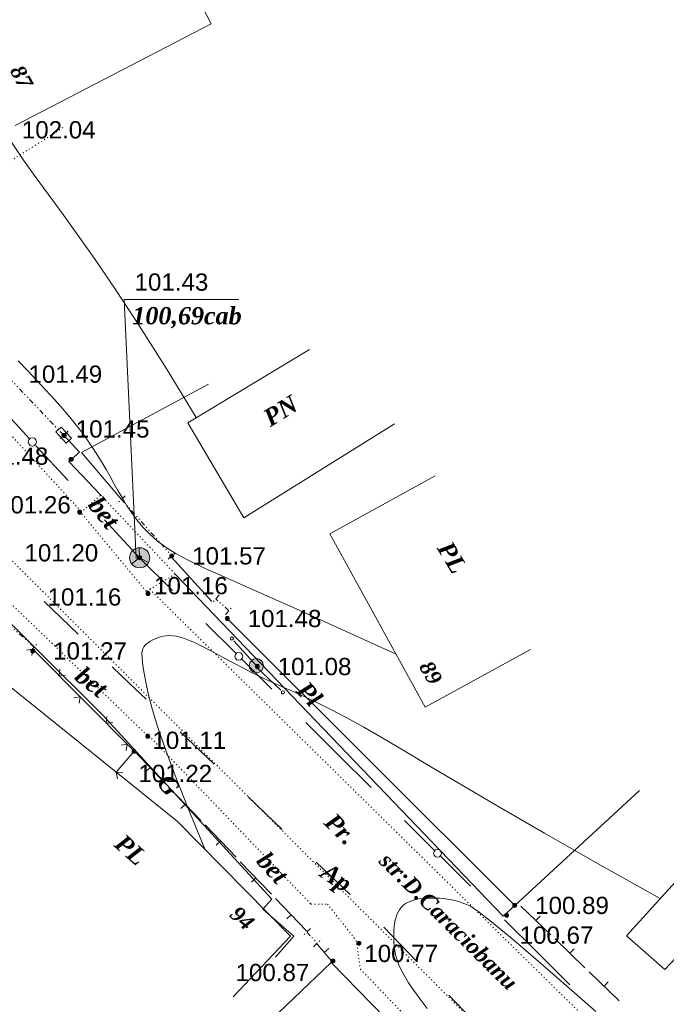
# Model space of a CAD drawing. Header units: millimetres. Extents: x 9396 to 25236, y 15106 to 31102.
# Tile 85 of 256: x 11862 to 11925, y 15653 to 15750. Entities that reach past the tile are written whole.
import ezdxf
from ezdxf.enums import TextEntityAlignment as Align

# ---------------------------------------------------------------- set-up
doc = ezdxf.new("R2010")
doc.units = ezdxf.units.MM
for name, pattern in [('DIVIDE', [1.25, 0.5, -0.25, 0, -0.25, 0, -0.25]), ('DOT', [0.25, 0, -0.25]), ('HIDDEN', [0.375, 0.25, -0.125])]:
    doc.linetypes.add(name, pattern=pattern)
for name, color, linetype, lineweight, true_color in [('1001010', 7, 'Continuous', 9, 0x000000), ('10010110', 7, 'Continuous', 20, 0xa25100), ('1060000', 7, 'Continuous', 9, 0x000000), ('1070000', 7, 'DOT', 9, 0x000000), ('2030023', 7, 'Continuous', 9, 0x000000), ('21100200', 7, 'HIDDEN', 0, 0x800080), ('3000105', 7, 'DIVIDE', 9, 0x000000), ('3000113', 7, 'Continuous', 9, 0x000000), ('3000130', 7, 'Continuous', 9, 0x000000), ('3000220', 7, 'Continuous', 9, 0x000000), ('3000260', 7, 'Continuous', 9, 0x000000), ('5010210', 7, 'Continuous', 20, 0x008000), ('8010110', 7, 'Continuous', 20, 0x0080ff), ('9010110', 7, 'Continuous', 9, 0x000000), ('9010120', 7, 'Continuous', 20, 0x000000), ('9010200', 7, 'Continuous', 9, 0x000000)]:
    doc.layers.add(name, color=color, linetype=linetype, lineweight=lineweight, true_color=true_color)
doc.styles.add('1', font='timesbi.ttf', dxfattribs={"height": 0.0012697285})
doc.styles.add('10', font='timesbi.ttf', dxfattribs={"height": 0.001481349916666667})
doc.styles.add('12', font='timesbi.ttf', dxfattribs={"height": 0.001692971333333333})
doc.styles.add('2', font='timesbi.ttf', dxfattribs={"height": 0.001692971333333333})
doc.styles.add('3', font='timesbi.ttf', dxfattribs={"height": 0.001692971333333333})
doc.styles.add('9', font='timesbi.ttf', dxfattribs={"height": 0.001692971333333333})
doc.styles.add('F2', font='arial.ttf', dxfattribs={"height": 0.001692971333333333})

# ---------------------------------------------------------------- blocks, each defined once
blk = doc.blocks.new('SYMBOL21100200')
at = {"true_color": 0x800080}
h = blk.add_hatch(color=216, dxfattribs=at)
edge = h.paths.add_edge_path()
edge.add_arc((0, 0), 0.1, 0, 360)
at = {"color": 216, "linetype": 'Continuous', "lineweight": 0, "true_color": 0x800080}
blk.add_circle((0, 0), 0.1, dxfattribs=at)
blk = doc.blocks.new('SYMBOL9010200')
at = {"true_color": 0xffffff}
h = blk.add_hatch(color=7, dxfattribs=at)
edge = h.paths.add_edge_path()
edge.add_arc((0.01, 0), 0.495, 0, 360)
at = {"color": 18, "linetype": 'Continuous', "lineweight": 0, "true_color": 0x000000, "flags": 128}
for points in [[(0.0025, 0.007), (-0.007, 0.495)], [(0.0025, 0.0025), (-0.3845, -0.3005)], [(0.005, 0), (0.44, -0.238)]]:
    blk.add_lwpolyline(points, dxfattribs=at)
at = {"color": 18, "linetype": 'Continuous', "lineweight": 0, "true_color": 0x000000}
blk.add_circle((0.01, 0), 0.495, dxfattribs=at)
blk = doc.blocks.new('SYMBOL2030023')
at = {"true_color": 0xffffff}
h = blk.add_hatch(color=7, dxfattribs=at)
edge = h.paths.add_edge_path()
edge.add_arc((0, 0), 0.35, 0, 360)
at = {"color": 18, "linetype": 'Continuous', "lineweight": 0, "true_color": 0x000000}
blk.add_circle((0, 0), 0.35, dxfattribs=at)

msp = doc.modelspace()

# ---------------------------------------------------------------- linework, layer by layer
at = {"layer": '1001010', "color": 253}
msp.add_line((11911.63546369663, 15687.7732386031, 187.8297984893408), (11901.31062404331, 15682.09457679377, 187.8297984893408), dxfattribs=at)
for points in [[(11872.38592812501, 15764.46276688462, 36.96815436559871), (11880.31844279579, 15749.17637354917, 75.76754208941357), (11861.08168344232, 15739.19390924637, 75.76754208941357)], [(11901.31062404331, 15682.09457679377, 187.8297984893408), (11891.93912324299, 15699.13366915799, 187.8297984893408), (11902.26396289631, 15704.81233096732, 187.8297984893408)], [(11882.45516055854, 15653.66842241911, 119.7705918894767), (11888.07023398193, 15659.61498372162, 196.5920127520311), (11877.01553834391, 15670.88664100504, 196.5920127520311), (11858.97616465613, 15685.37404981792, 196.5920127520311), (11852.86586652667, 15677.76565326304, 196.5920127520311)], [(11946.39684686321, 15650.52296264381, 161.3097949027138), (11939.19139426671, 15642.70769725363, 161.3097949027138), (11932.68069401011, 15649.14840518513, 161.3097949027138), (11935.78215283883, 15652.37660421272, 161.3097949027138), (11928.07393237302, 15659.83405682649, 161.3097949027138), (11924.80568760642, 15656.35109632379, 161.3097949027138), (11921.04088310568, 15659.65567344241, 161.3097949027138), (11928.06024106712, 15667.42879210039, 161.3097949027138)], [(11897.36692098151, 15651.61705991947, 194.2389288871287), (11892.079794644, 15657.04096178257, 194.2389288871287), (11884.67674056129, 15649.97533827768, 194.2389288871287)]]:
    msp.add_polyline3d(points, dxfattribs=at)
at = {"layer": '10010110'}
for points in [[(11878.84489633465, 15710.53051826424, 37.47091011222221), (11875.87664944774, 15715.38085423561, 68.28408984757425), (11873.26932671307, 15719.50470622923, 90.85541955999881), (11870.98443278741, 15722.9947220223, 106.1791196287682), (11868.98347232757, 15725.94354939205, 115.249410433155), (11867.22794999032, 15728.44383611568, 119.0605123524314), (11865.67937043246, 15730.58822997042, 118.6066457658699), (11864.29923831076, 15732.46937873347, 114.8820310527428), (11863.04905828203, 15734.17993018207, 108.8808885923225), (11861.8975128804, 15735.80171549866, 101.6016245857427), (11860.84199614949, 15737.37329948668, 94.0593885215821), (11859.88708001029, 15738.92243035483, 87.27351571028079), (11859.03733638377, 15740.47685631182, 82.26334146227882), (11858.29733719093, 15742.06432556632, 80.04820108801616), (11857.67165435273, 15743.71258632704, 81.6474298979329), (11857.16485979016, 15745.44938680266, 88.08036320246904), (11856.7815254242, 15747.30247520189, 100.3663363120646)], [(11898.44903302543, 15687.29746955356, 187.8297984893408), (11892.82060302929, 15689.86066159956, 142.365485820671), (11888.27260430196, 15691.90560121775, 107.2965601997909), (11884.66610961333, 15693.51217483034, 81.44156630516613), (11881.86219173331, 15694.76026885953, 63.6190488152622), (11879.7219234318, 15695.72976972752, 52.6475524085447), (11878.10637747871, 15696.5005638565, 47.34562176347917), (11876.87662664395, 15697.15253766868, 46.53180155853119), (11875.89374369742, 15697.76557758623, 49.02463647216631), (11875.04010800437, 15698.40497226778, 53.75156193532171), (11874.28332531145, 15699.07761931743, 60.07557638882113), (11873.61230796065, 15699.77581857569, 67.46856902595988), (11873.01596829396, 15700.4918698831, 75.40242904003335), (11872.48321865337, 15701.21807308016, 83.34904562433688), (11872.00297138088, 15701.94672800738, 90.78030797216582), (11871.56413881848, 15702.67013450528, 97.1681052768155), (11871.15563330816, 15703.38059241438, 101.9843267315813), (11870.76648064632, 15704.0728930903, 104.8258222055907), (11870.38616044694, 15704.75179394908, 105.7892842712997), (11870.00426577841, 15705.42454392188, 105.0963661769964), (11869.61038970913, 15706.09839193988, 102.968721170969), (11869.19412530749, 15706.78058693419, 99.62800250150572), (11868.74506564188, 15707.47837783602, 95.29586341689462), (11868.25280378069, 15708.19901357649, 90.19395716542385), (11867.70693279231, 15708.94974308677, 84.54393699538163), (11867.09939149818, 15709.73621815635, 78.57777035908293), (11866.43150173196, 15710.55770200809, 72.56868152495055), (11865.70693108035, 15711.41186072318, 66.80020896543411), (11864.92934713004, 15712.2963603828, 61.55589115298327), (11864.10241746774, 15713.20886706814, 57.1192665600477), (11863.22980968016, 15714.14704686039, 53.77387365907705), (11862.31519135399, 15715.10856584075, 51.80325092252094), (11861.36223007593, 15716.0910900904, 51.49093682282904)], [(11924.35301043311, 15663.32346740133, 153.3987165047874), (11918.20736140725, 15666.77684683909, 138.8296812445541), (11912.99252877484, 15669.74993092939, 129.7747363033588), (11908.60183107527, 15672.28961355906, 125.3016269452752), (11904.92858684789, 15674.44278861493, 124.4780984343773), (11901.86611463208, 15676.25634998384, 126.3718960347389), (11899.30773296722, 15677.77719155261, 130.050765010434), (11897.14676039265, 15679.05220720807, 134.5824506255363), (11895.27651544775, 15680.12829083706, 139.0346981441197), (11893.60459603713, 15681.04807712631, 142.6443218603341), (11892.09571752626, 15681.83716396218, 145.3244121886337), (11890.72887464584, 15682.51689003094, 147.1571285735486), (11889.48306212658, 15683.10859401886, 148.2246304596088), (11888.3372746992, 15683.63361461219, 148.6090772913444), (11887.27050709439, 15684.11329049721, 148.3926285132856), (11886.26175404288, 15684.56896036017, 147.6574435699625), (11885.29001027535, 15685.02196288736, 146.4856819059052), (11884.33899392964, 15685.48835766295, 144.9583827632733), (11883.41131677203, 15685.96308786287, 143.1521045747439), (11882.51431397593, 15686.43581756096, 141.1422855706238), (11881.65532071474, 15686.89621083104, 139.0043639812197), (11880.84167216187, 15687.33393174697, 136.8137780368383), (11880.0807034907, 15687.73864438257, 134.6459659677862), (11879.37974987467, 15688.10001281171, 132.57636600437), (11878.74614648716, 15688.4077011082, 130.6804163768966), (11878.1845611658, 15688.65404068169, 129.022438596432), (11877.68899240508, 15688.84203228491, 127.6222872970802), (11877.25077136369, 15688.97734400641, 126.4887003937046), (11876.86122920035, 15689.06564393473, 125.6304158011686), (11876.51169707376, 15689.11260015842, 125.0561714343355), (11876.19350614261, 15689.123880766, 124.7747052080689), (11875.89798756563, 15689.10515384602, 124.794755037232), (11875.61647250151, 15689.06208748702, 125.1250588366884), (11875.3422370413, 15688.99968294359, 125.7571141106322), (11875.07633700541, 15688.92027413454, 126.6134567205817), (11874.82177314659, 15688.82552814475, 127.5993821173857), (11874.58154621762, 15688.71711205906, 128.6201857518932), (11874.35865697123, 15688.59669296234, 129.5811630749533), (11874.15610616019, 15688.46593793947, 130.3876095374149), (11873.97689453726, 15688.3265140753, 130.9448205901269), (11873.82402285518, 15688.1800884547, 131.1580916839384), (11873.70018623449, 15688.02502177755, 130.9566478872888), (11873.60685726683, 15687.84644920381, 130.3654327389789), (11873.54520291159, 15687.62619950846, 129.4333193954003), (11873.51639012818, 15687.34610146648, 128.2091810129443), (11873.52158587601, 15686.98798385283, 126.7418907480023), (11873.56195711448, 15686.5336754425, 125.0803217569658), (11873.63867080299, 15685.96500501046, 123.273347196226), (11873.75289390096, 15685.2638013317, 121.3698402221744), (11873.91262841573, 15684.40322433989, 119.5233968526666), (11874.15321654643, 15683.32175860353, 118.3065045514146), (11874.51683554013, 15681.94921984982, 118.3963736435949), (11875.0456626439, 15680.21542380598, 120.4702144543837), (11875.78187510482, 15678.05018619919, 125.2052373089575), (11876.76765016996, 15675.38332275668, 133.2786525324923), (11878.04516508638, 15672.14464920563, 145.3676704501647), (11879.65659710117, 15668.26398127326, 162.1495013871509)], [(11918.02110994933, 15652.22684715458, 97.07037450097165), (11913.31212311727, 15656.37124791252, 72.03037993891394), (11910.00198719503, 15659.22882586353, 56.36030957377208), (11907.8127991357, 15661.05081069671, 48.16237394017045), (11906.46665589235, 15662.08843210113, 45.53878357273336), (11905.68565441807, 15662.59291976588, 46.59174900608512), (11905.19189166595, 15662.81550338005, 49.42348077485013), (11904.7538651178, 15662.96595778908, 52.45223530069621), (11904.32567437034, 15663.08823846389, 55.36045255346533), (11903.90781954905, 15663.18484603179, 58.14661839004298), (11903.50080077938, 15663.25828112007, 60.80921866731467), (11903.10511818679, 15663.31104435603, 63.34673924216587), (11902.72127189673, 15663.34563636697, 65.7576659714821), (11902.34976203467, 15663.36455778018, 68.04048471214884), (11901.99108872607, 15663.37030922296, 70.19368132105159), (11901.64577988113, 15663.3648634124, 72.21601010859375), (11901.31447454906, 15663.34808142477, 74.1072991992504), (11900.99783956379, 15663.31929642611, 75.86764517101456), (11900.69654175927, 15663.27784158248, 77.4971446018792), (11900.41124796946, 15663.22305005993, 78.99589406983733), (11900.14262502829, 15663.15425502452, 80.36399015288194), (11899.89133976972, 15663.0707896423, 81.60152942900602), (11899.65805902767, 15662.97198707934, 82.70860847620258), (11899.44328292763, 15662.85706936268, 83.700434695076), (11899.2468447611, 15662.72481396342, 84.65265877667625), (11899.0684111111, 15662.57388721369, 85.65604223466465), (11898.90764856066, 15662.40295544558, 86.80134658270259), (11898.76422369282, 15662.21068499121, 88.17933333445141), (11898.63780309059, 15661.99574218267, 89.88076400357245), (11898.52805333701, 15661.75679335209, 91.99640010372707), (11898.4346410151, 15661.49250483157, 94.61700314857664), (11898.35728827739, 15661.20220978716, 97.79074985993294), (11898.29593955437, 15660.88790872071, 101.3954777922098), (11898.25059484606, 15660.55226896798, 105.2664397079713), (11898.22125415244, 15660.19795786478, 109.2388883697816), (11898.20791747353, 15659.82764274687, 113.1480765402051), (11898.21058480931, 15659.44399095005, 116.8292569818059), (11898.2292561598, 15659.0496698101, 120.1176824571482), (11898.26393152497, 15658.64734666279, 122.8486057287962), (11898.31666697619, 15658.2374104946, 124.9243676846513), (11898.3977428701, 15657.81113689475, 126.5156617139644), (11898.51949563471, 15657.35752310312, 127.8602693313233), (11898.694261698, 15656.86556635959, 129.1959720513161), (11898.93437748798, 15656.32426390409, 130.7605513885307), (11899.25217943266, 15655.72261297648, 132.7917888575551), (11899.66000396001, 15655.04961081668, 135.5274659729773), (11900.17018749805, 15654.29425466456, 139.2053642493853), (11900.78828699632, 15653.45137655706, 143.9751835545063), (11901.49274149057, 15652.5391477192, 149.6342971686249)]]:
    msp.add_polyline3d(points, dxfattribs=at)
at = {"layer": '1060000', "color": 253}
msp.add_line((11878.00080840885, 15710.02167310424, 33.87466289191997), (11889.94675952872, 15717.22310227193, 203.72), dxfattribs=at)
for points in [[(11872.96197890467, 15696.68097604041, 14.062119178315), (11871.76710161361, 15722.11479266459, 131.5054059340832), (11883.03308750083, 15722.11479266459, 122.3739389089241)], [(11898.27553760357, 15709.92695336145, 203.72), (11883.5128117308, 15700.6886008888, 33.87466289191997), (11878.00080840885, 15710.02167310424, 33.87466289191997)], [(11867.38376748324, 15707.13316318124, 16.43327182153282), (11866.35508558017, 15706.23306651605, 16.43327182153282), (11869.47132926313, 15702.92472561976, 16.43327182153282)], [(11876.77838232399, 15695.16723778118, 16.43327182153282), (11908.9594892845, 15661.57773153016, 16.43327182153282), (11910.08546098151, 15662.65161991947, 16.43327182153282)]]:
    msp.add_polyline3d(points, dxfattribs=at)
at = {"layer": '1070000', "color": 253}
for p, q in [((11848.5571940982, 15728.02995109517, 42.74291921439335), (11865.83061235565, 15739.02876125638, 203.54)), ((11874.28157556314, 15679.08361626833, 135.5044270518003), (11849.74528255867, 15702.85315011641, 92.16942189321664)), ((11876.77838232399, 15695.16723778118, 76.40850264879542), (11873.93299952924, 15693.47691136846, 16.43327182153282)), ((11874.26991026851, 15693.67705636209, 87.25124299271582), (11930.78256765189, 15638.03177855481, 87.25124299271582))]:
    msp.add_line(p, q, dxfattribs=at)
for points in [[(11770.43049811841, 15814.50183681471, 87.25124299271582), (11775.8163588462, 15803.77258270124, 87.25124299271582), (11794.04046472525, 15781.29050815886, 87.25124299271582), (11867.61816322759, 15701.24069728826, 87.25124299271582)], [(11908.64115392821, 15648.61168261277, 81.35092853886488), (11858.3746756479, 15698.87589835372, 196.5920127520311), (11817.31046305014, 15740.79206556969, 196.5920127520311)], [(11873.93299952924, 15693.47691136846, 16.43327182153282), (11867.51235272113, 15701.21824223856, 16.43327182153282), (11869.47132926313, 15702.92472561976, 16.43327182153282), (11876.77838232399, 15695.16723778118, 16.43327182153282)], [(11874.21324392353, 15679.28351880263, 92.16942189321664), (11890.09028600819, 15662.78327650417, 92.16942189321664), (11891.70899978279, 15662.78327650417, 92.16942189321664), (11894.52285400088, 15659.20695856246, 92.16942189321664), (11894.94642733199, 15656.39361686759, 92.16942189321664), (11904.91429636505, 15645.99977052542, 92.16942189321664)]]:
    msp.add_polyline3d(points, dxfattribs=at)
at = {"layer": '3000105', "color": 253}
for p, q in [((11865.84074462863, 15708.80477127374, 16.43327182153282), (11860.31157939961, 15714.59110697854, 16.43327182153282)), ((11865.47924928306, 15708.45934238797, 16.43327182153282), (11866.27453904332, 15709.21928593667, 16.43327182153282)), ((11871.87129367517, 15702.83729308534, 16.43327182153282), (11871.0511368, 15702.10425645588, 16.43327182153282)), ((11871.49849509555, 15702.5040946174, 16.43327182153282), (11876.45160098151, 15696.96231991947, 16.43327182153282)), ((11876.07880240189, 15696.62912145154, 16.43327182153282), (11876.89895927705, 15697.36215808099, 16.43327182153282)), ((11862.94542510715, 15688.00624609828, 68.66876324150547), (11857.3875317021, 15692.92614888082, 89.11807388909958)), ((11881.09111458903, 15693.10326361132, 46.42088723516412), (11880.35525338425, 15692.28564005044, 46.42088723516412)), ((11882.04248460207, 15691.57434939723, 46.42088723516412), (11880.75663222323, 15692.73161653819, 46.42088723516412)), ((11881.70800223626, 15691.20270232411, 46.42088723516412), (11882.44386344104, 15692.02032588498, 46.42088723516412)), ((11862.61401329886, 15687.63185831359, 78.89341856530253), (11863.34311927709, 15688.45551143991, 78.89341856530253)), ((11890.0440134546, 15660.37984066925, 147.9735396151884), (11889.23572966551, 15659.63373255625, 147.9735396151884)), ((11889.67661173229, 15660.04070061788, 137.765776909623), (11890.69895727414, 15658.93315961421, 158.1813023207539)), ((11890.33155555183, 15658.59401956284, 147.9735396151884), (11891.13983934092, 15659.34012767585, 147.9735396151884))]:
    msp.add_line(p, q, dxfattribs=at)
at = {"layer": '3000113', "color": 253}
msp.add_line((11876.38473413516, 15696.84634415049, 46.42088723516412), (11880.37949304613, 15692.4711320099, 46.42088723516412), dxfattribs=at)
for points in [[(11880.05143172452, 15713.80170484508, 46.42088723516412), (11867.58596098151, 15707.09893991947, 46.42088723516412), (11871.49849509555, 15702.5040946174, 46.42088723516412)], [(11881.88604098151, 15690.80783991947, 164.3915183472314), (11910.08546098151, 15662.65161991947, 74.99487499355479), (11922.31176749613, 15673.92499955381, 46.42088723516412)]]:
    msp.add_polyline3d(points, dxfattribs=at)
at = {"layer": '3000130', "color": 253}
for p, q in [((11866.28088953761, 15709.21672905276, 16.43327182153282), (11866.10088953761, 15709.04672905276, 16.43327182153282)), ((11865.84074462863, 15708.80477127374, 16.43327182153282), (11867.38376748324, 15707.13316318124, 16.43327182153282))]:
    msp.add_line(p, q, dxfattribs=at)
for points in [[(11865.08088953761, 15709.11672905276, 16.43327182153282), (11866.09088953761, 15708.01672905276, 16.43327182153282), (11866.60088953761, 15708.49672905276, 16.43327182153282), (11865.59088953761, 15709.59672905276, 16.43327182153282), (11865.08088953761, 15709.11672905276, 16.43327182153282)], [(11865.84088953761, 15708.63672905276, 16.43327182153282), (11865.92088953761, 15708.65672905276, 16.43327182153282), (11865.98088953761, 15708.71672905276, 16.43327182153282), (11866.01088953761, 15708.80672905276, 16.43327182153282), (11865.98088953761, 15708.88672905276, 16.43327182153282), (11865.92088953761, 15708.94672905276, 16.43327182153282), (11865.84088953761, 15708.96672905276, 16.43327182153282), (11865.76088953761, 15708.94672905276, 16.43327182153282), (11865.70088953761, 15708.88672905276, 16.43327182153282), (11865.67088953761, 15708.80672905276, 16.43327182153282), (11865.70088953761, 15708.71672905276, 16.43327182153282), (11865.76088953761, 15708.65672905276, 16.43327182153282), (11865.84088953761, 15708.63672905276, 16.43327182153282)]]:
    msp.add_polyline3d(points, close=True, dxfattribs=at)
at = {"layer": '3000220', "color": 253}
for p, q in [((11875.84088953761, 15674.59672905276, 92.16942189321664), (11872.79088953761, 15677.77672905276, 92.16942189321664)), ((11874.32088953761, 15676.18672905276, 92.16942189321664), (11873.88088953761, 15675.77672905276, 92.16942189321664)), ((11879.29088953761, 15670.98672905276, 92.16942189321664), (11876.25088953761, 15674.16672905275, 92.16942189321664)), ((11877.77088953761, 15672.57672905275, 92.16942189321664), (11877.34088953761, 15672.15672905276, 92.16942189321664)), ((11882.75088953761, 15667.36672905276, 92.16942189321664), (11879.71088953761, 15670.54672905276, 92.16942189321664)), ((11881.23088953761, 15668.95672905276, 92.16942189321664), (11880.80088953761, 15668.54672905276, 92.16942189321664)), ((11886.21088953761, 15663.75672905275, 92.16942189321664), (11883.16088953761, 15666.93672905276, 92.16942189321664)), ((11884.69088953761, 15665.34672905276, 92.16942189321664), (11884.25088953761, 15664.92672905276, 92.16942189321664)), ((11889.66088953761, 15660.14672905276, 92.16942189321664), (11886.62088953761, 15663.32672905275, 92.16942189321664)), ((11888.14088953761, 15661.73672905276, 92.16942189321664), (11887.71088953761, 15661.31672905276, 92.16942189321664)), ((11910.68088953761, 15662.58672905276, 144.1705730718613), (11913.63088953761, 15659.74672905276, 144.1705730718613)), ((11912.15088953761, 15661.16672905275, 144.1705730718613), (11912.57088953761, 15661.59672905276, 144.1705730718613)), ((11890.70088953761, 15658.84672905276, 89.11807388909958), (11892.06088953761, 15657.22672905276, 89.11807388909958)), ((11914.03088953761, 15659.35672905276, 144.1705730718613), (11916.97088953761, 15656.52672905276, 144.1705730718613)), ((11891.38088953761, 15658.03672905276, 89.11807388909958), (11891.84088953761, 15658.42672905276, 89.11807388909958)), ((11915.50088953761, 15657.94672905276, 144.1705730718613), (11915.92088953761, 15658.37672905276, 144.1705730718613)), ((11917.37088953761, 15656.13672905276, 144.1705730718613), (11920.32088953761, 15653.29672905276, 144.1705730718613)), ((11918.84088953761, 15654.71672905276, 144.1705730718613), (11919.26088953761, 15655.14672905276, 144.1705730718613))]:
    msp.add_line(p, q, dxfattribs=at)
at = {"layer": '3000260', "color": 253}
for points in [[(11862.72088953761, 15687.17672905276, 92.16942189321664), (11862.81088953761, 15687.79672905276, 92.16942189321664), (11862.20088953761, 15687.70672905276, 92.16942189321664)], [(11870.99649749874, 15675.72052863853, 26.15754146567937), (11872.74436098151, 15677.78109991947, 40.13317767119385), (11862.84953711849, 15687.75468267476, 158.1813023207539)], [(11866.03088953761, 15685.25672905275, 92.16942189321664), (11865.38088953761, 15685.20672905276, 92.16942189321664), (11865.45088953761, 15685.83672905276, 92.16942189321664)], [(11867.35088953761, 15682.50672905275, 92.16942189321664), (11867.44088953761, 15683.12672905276, 92.16942189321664), (11866.83088953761, 15683.03672905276, 92.16942189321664)], [(11870.66088953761, 15680.58672905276, 92.16942189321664), (11870.01088953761, 15680.53672905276, 92.16942189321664), (11870.08088953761, 15681.17672905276, 92.16942189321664)], [(11871.98088953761, 15677.84672905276, 92.16942189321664), (11872.07088953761, 15678.46672905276, 92.16942189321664), (11871.46088953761, 15678.36672905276, 92.16942189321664)], [(11871.11088953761, 15675.08672905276, 92.16942189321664), (11871.00088953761, 15675.72672905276, 92.16942189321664), (11871.64088953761, 15675.70672905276, 92.16942189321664)]]:
    msp.add_polyline3d(points, dxfattribs=at)
at = {"layer": '5010210'}
for p, q in [((11867.26088953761, 15689.26672905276, 93.85060617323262), (11863.93088953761, 15692.46672905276, 93.85060617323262)), ((11870.60088953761, 15686.07672905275, 93.85060617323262), (11872.26088953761, 15684.47672905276, 93.85060617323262)), ((11872.26088953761, 15684.47672905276, 93.85060617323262), (11873.93088953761, 15682.87672905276, 93.85060617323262)), ((11880.60088953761, 15676.49672905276, 93.85060617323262), (11877.26088953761, 15679.68672905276, 93.85060617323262)), ((11883.93088953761, 15673.29672905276, 93.85060617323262), (11885.60088953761, 15671.69672905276, 93.85060617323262)), ((11885.60088953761, 15671.69672905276, 93.85060617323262), (11887.26088953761, 15670.10672905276, 93.85060617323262)), ((11893.93088953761, 15663.71672905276, 93.85060617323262), (11890.60088953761, 15666.90672905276, 93.85060617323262)), ((11897.25088953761, 15660.50672905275, 93.85060617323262), (11898.84088953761, 15658.83672905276, 93.85060617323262)), ((11898.84088953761, 15658.83672905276, 93.85060617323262), (11900.44088953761, 15657.17672905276, 93.85060617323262)), ((11906.83088953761, 15650.50672905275, 93.85060617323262), (11903.63088953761, 15653.83672905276, 93.85060617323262))]:
    msp.add_line(p, q, dxfattribs=at)
at = {"layer": '8010110'}
msp.add_polyline3d([(11886.60957510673, 15657.57003222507, 89.11807388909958), (11888.39867980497, 15659.61472330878, 89.11807388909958), (11885.36481663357, 15662.26935358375, 89.11807388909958), (11886.24617499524, 15663.27662028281, 89.11807388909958), (11869.65567820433, 15681.33956607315, 89.11807388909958), (11856.53557708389, 15694.37447173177, 89.11807388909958)], dxfattribs=at)
at = {"layer": '9010110', "color": 253}
for p, q in [((11884.74277459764, 15686.17376940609, 16.43327182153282), (11882.53107811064, 15688.62293225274, 16.43327182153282)), ((11884.74277459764, 15686.0451841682, 84.11313892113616), (11887.12749065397, 15683.76414727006, 84.11313892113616))]:
    msp.add_line(p, q, dxfattribs=at)
for points in [[(11882.48001479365, 15688.84558342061, 16.43327182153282), (11882.45991860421, 15688.92058342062, 16.43327182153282), (11882.40501479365, 15688.97548723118, 16.43327182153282), (11882.33001479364, 15688.99558342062, 16.43327182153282), (11882.25501479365, 15688.97548723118, 16.43327182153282), (11882.20011098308, 15688.92058342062, 16.43327182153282), (11882.18001479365, 15688.84558342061, 16.43327182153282), (11882.20011098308, 15688.77058342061, 16.43327182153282), (11882.25501479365, 15688.71567961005, 16.43327182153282), (11882.33001479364, 15688.69558342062, 16.43327182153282), (11882.40501479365, 15688.71567961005, 16.43327182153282), (11882.45991860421, 15688.77058342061, 16.43327182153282), (11882.48001479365, 15688.84558342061, 16.43327182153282)], [(11887.49428302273, 15683.55678027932, 84.11313892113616), (11887.47418683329, 15683.63178027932, 84.11313892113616), (11887.41928302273, 15683.68668408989, 84.11313892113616), (11887.34428302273, 15683.70678027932, 84.11313892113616), (11887.26928302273, 15683.68668408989, 84.11313892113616), (11887.21437921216, 15683.63178027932, 84.11313892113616), (11887.19428302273, 15683.55678027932, 84.11313892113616), (11887.21437921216, 15683.48178027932, 84.11313892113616), (11887.26928302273, 15683.42687646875, 84.11313892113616), (11887.34428302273, 15683.40678027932, 84.11313892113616), (11887.41928302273, 15683.42687646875, 84.11313892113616), (11887.47418683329, 15683.48178027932, 84.11313892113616), (11887.49428302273, 15683.55678027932, 84.11313892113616)]]:
    msp.add_polyline3d(points, close=True, dxfattribs=at)
at = {"layer": '9010120', "color": 253}
for p, q in [((11859.27088953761, 15711.93672905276, 9.604628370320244), (11862.49088953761, 15708.44672905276, 9.604628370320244)), ((11863.12088953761, 15707.76672905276, 9.604628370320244), (11866.27088953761, 15704.35672905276, 9.604628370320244)), ((11873.27088953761, 15696.76672905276, 9.604628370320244), (11869.84088953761, 15700.48672905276, 9.604628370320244)), ((11876.52088953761, 15693.54672905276, 65.09922035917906), (11873.27088953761, 15696.76672905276, 65.09922035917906)), ((11879.77088953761, 15690.32672905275, 65.09922035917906), (11882.75088953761, 15687.35672905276, 65.09922035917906)), ((11883.34088953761, 15686.77672905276, 65.09922035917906), (11886.26088953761, 15683.87672905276, 65.09922035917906)), ((11892.76088953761, 15677.42672905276, 65.09922035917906), (11889.58088953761, 15680.58672905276, 65.09922035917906)), ((11896.01088953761, 15674.20672905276, 65.09922035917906), (11892.76088953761, 15677.42672905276, 65.09922035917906)), ((11899.26088953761, 15670.97672905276, 65.09922035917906), (11902.24088953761, 15668.01672905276, 65.09922035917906)), ((11902.83088953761, 15667.43672905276, 65.09922035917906), (11905.75088953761, 15664.53672905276, 65.09922035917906)), ((11912.25088953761, 15658.08672905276, 65.09922035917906), (11909.06088953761, 15661.24672905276, 65.09922035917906)), ((11915.50088953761, 15654.86672905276, 65.09922035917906), (11912.25088953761, 15658.08672905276, 65.09922035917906))]:
    msp.add_line(p, q, dxfattribs=at)
for points in [[(11862.77088953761, 15707.73672905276, 9.604628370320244), (11862.97088953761, 15707.79672905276, 9.604628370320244), (11863.12088953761, 15707.93672905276, 9.604628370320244), (11863.17088953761, 15708.14672905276, 9.604628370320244), (11863.12088953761, 15708.34672905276, 9.604628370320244), (11862.97088953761, 15708.49672905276, 9.604628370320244), (11862.77088953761, 15708.54672905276, 9.604628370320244), (11862.56088953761, 15708.49672905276, 9.604628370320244), (11862.42088953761, 15708.34672905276, 9.604628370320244), (11862.36088953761, 15708.14672905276, 9.604628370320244), (11862.42088953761, 15707.93672905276, 9.604628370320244), (11862.56088953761, 15707.79672905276, 9.604628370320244), (11862.77088953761, 15707.73672905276, 9.604628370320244)], [(11883.01088953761, 15686.71672905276, 65.09922035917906), (11883.21088953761, 15686.76672905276, 65.09922035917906), (11883.35088953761, 15686.90672905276, 65.09922035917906), (11883.40088953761, 15687.09672905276, 65.09922035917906), (11883.35088953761, 15687.28672905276, 65.09922035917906), (11883.21088953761, 15687.42672905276, 65.09922035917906), (11883.01088953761, 15687.48672905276, 65.09922035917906), (11882.82088953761, 15687.42672905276, 65.09922035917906), (11882.68088953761, 15687.28672905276, 65.09922035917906), (11882.63088953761, 15687.09672905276, 65.09922035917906), (11882.68088953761, 15686.90672905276, 65.09922035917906), (11882.82088953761, 15686.76672905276, 65.09922035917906), (11883.01088953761, 15686.71672905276, 65.09922035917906)], [(11902.50088953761, 15667.37672905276, 65.09922035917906), (11902.69088953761, 15667.42672905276, 65.09922035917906), (11902.84088953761, 15667.56672905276, 65.09922035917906), (11902.89088953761, 15667.75672905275, 65.09922035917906), (11902.84088953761, 15667.94672905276, 65.09922035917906), (11902.69088953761, 15668.08672905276, 65.09922035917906), (11902.50088953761, 15668.13672905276, 65.09922035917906), (11902.31088953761, 15668.08672905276, 65.09922035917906), (11902.17088953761, 15667.94672905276, 65.09922035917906), (11902.12088953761, 15667.75672905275, 65.09922035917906), (11902.17088953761, 15667.56672905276, 65.09922035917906), (11902.31088953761, 15667.42672905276, 65.09922035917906), (11902.50088953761, 15667.37672905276, 65.09922035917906)]]:
    msp.add_polyline3d(points, close=True, dxfattribs=at)

# ---------------------------------------------------------------- block references
at = {"layer": '2030023', "color": 253, "xscale": 2, "yscale": 2, "zscale": 2}
msp.add_blockref('SYMBOL2030023', (11884.74277459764, 15686.17376940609, 105.4062027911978), dxfattribs=at)
at = {"layer": '21100200', "xscale": 2, "yscale": 2, "zscale": 2}
for p in [(11865.90256098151, 15708.76911991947, 202.89486), (11866.57368098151, 15706.42347991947, 202.95416), (11867.39636098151, 15701.24897991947, 202.52304), (11873.27128098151, 15696.77007991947, 202.85482), (11876.43940098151, 15696.95413991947, 203.13538), (11874.10412098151, 15693.25275991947, 202.32278), (11874.11658098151, 15693.26077991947, 202.31906), (11881.88604098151, 15690.80783991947, 202.96888), (11862.79980098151, 15687.62161991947, 202.53578), (11862.81266098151, 15687.62883991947, 202.53208), (11884.82684098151, 15686.09615991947, 202.1671), (11874.08056098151, 15679.25663991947, 202.21914), (11872.74436098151, 15677.78109991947, 202.4325), (11910.08546098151, 15662.65161991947, 201.78158), (11909.28190098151, 15661.67109991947, 201.34104), (11894.78700098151, 15658.93587991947, 201.53998), (11892.23998098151, 15657.18145991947, 201.74822)]:
    msp.add_blockref('SYMBOL21100200', p, dxfattribs=at)
at = {"layer": '9010200', "color": 253, "xscale": 2, "yscale": 2, "zscale": 2}
msp.add_blockref('SYMBOL9010200', (11873.27128098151, 15696.77007991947, 151.4653513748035), dxfattribs=at)

# ---------------------------------------------------------------- texts
at = {"layer": '1001010', "color": 1, "true_color": 0xff0000, "style": '10'}
for s, rotation, p in [('87', 298.5999999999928, (11861.16754844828, 15744.94833806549, 56.36784822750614)), ('89', 300.5000000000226, (11901.28154306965, 15686.45345388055, 187.8297984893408)), ('94', 317.2999999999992, (11882.5280502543, 15662.16123611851, 158.1813023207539))]:
    msp.add_text(s, height=1.481349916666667, rotation=rotation, dxfattribs=at).set_placement(p, align=Align.MIDDLE_LEFT)
at = {"layer": '1001010', "color": 253, "style": '9'}
for rotation, p in [(300.7999999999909, (11903.14154306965, 15698.15345388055, 187.8297984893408)), (318.2999999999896, (11871.2480502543, 15669.14123611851, 158.1813023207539))]:
    msp.add_text('PL', height=1.692971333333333, rotation=rotation, dxfattribs=at).set_placement(p, align=Align.MIDDLE_LEFT)
at = {"layer": '1060000', "color": 253, "style": '2'}
for s, rotation, p in [('PN', 31.70000000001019, (11885.65817300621, 15710.29513699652, 118.79733144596)), ('Pl', 312.3999999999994, (11889.17192165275, 15684.23248465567, 16.43327182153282))]:
    msp.add_text(s, height=1.692971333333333, rotation=rotation, dxfattribs=at).set_placement(p, align=Align.MIDDLE_LEFT)
at = {"layer": '1070000', "color": 253}
for s, height, rotation, style, p in [('bet', 1.692971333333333, 308.3000000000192, '2', (11868.81569092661, 15702.42207457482, 37.84088723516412)), ('bet', 1.692971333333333, 308.3000000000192, '2', (11868.82536752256, 15702.42081849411, 37.83327182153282)), ('bet', 1.692971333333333, 321.600000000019, '2', (11867.3334290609, 15685.54838319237, 113.8369244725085)), ('Pr.', 1.692971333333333, 315.1999999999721, '2', (11891.8662389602, 15671.27441745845, 87.25124299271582)), ('bet', 1.692971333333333, 311.9999999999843, '2', (11885.28377014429, 15667.50164466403, 92.16942189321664)), ('str:D.Caraciobanu', 1.538064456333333, 315.1999999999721, '1', (11897.2062389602, 15667.43441745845, 51.73124299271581))]:
    msp.add_text(s, height=height, rotation=rotation, dxfattribs=dict(at, style=style)).set_placement(p, align=Align.MIDDLE_LEFT)
at = {"layer": '21100200', "color": 253, "style": 'F2'}
for s, p in [('102.04', (11861.73213166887, 15738.77373823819, 198.78)), ('101.43', (11872.79128098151, 15723.83007991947, 131.37482)), ('101.49', (11862.38362098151, 15714.79539991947, 202.98488)), ('101.45', (11867.02256098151, 15709.40911991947, 69.05486)), ('101.48', (11857.09368098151, 15706.74347991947, 53.71416)), ('101.26', (11859.29636098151, 15701.96897991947, 164.22304)), ('101.20', (11861.99284098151, 15697.25925991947, 163.34846)), ('101.57', (11878.43940098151, 15696.95413991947, 203.13538)), ('101.16', (11874.70412098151, 15694.03275991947, 57.22278)), ('101.16', (11864.25658098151, 15692.92077991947, 46.73906)), ('101.48', (11883.88604098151, 15690.80783991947, 202.96888)), ('101.27', (11864.79980098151, 15687.62161991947, 202.53578)), ('101.27', (11864.81266098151, 15687.62883991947, 202.53208)), ('101.08', (11886.82684098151, 15686.09615991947, 202.1671)), ('101.11', (11874.54056098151, 15678.85663991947, 152.13914)), ('101.22', (11873.16436098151, 15675.60109991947, 160.0925)), ('100.89', (11912.08546098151, 15662.65161991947, 201.78158)), ('100.67', (11910.56190098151, 15659.73109991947, 174.30104)), ('100.77', (11895.32700098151, 15657.93587991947, 92.13998)), ('100.87', (11882.69998098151, 15656.06145991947, 100.98822))]:
    msp.add_text(s, height=1.692971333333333, dxfattribs=at).set_placement(p, align=Align.MIDDLE_LEFT)
at = {"layer": '5010210', "color": 253, "style": '3'}
msp.add_text('Ap', height=1.692971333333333, rotation=325.800000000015, dxfattribs=at).set_placement((11891.36088953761, 15666.23172905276, 93.85060617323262), align=Align.MIDDLE_LEFT)
at = {"layer": '8010110', "color": 253, "style": '3'}
msp.add_text('G', height=1.692971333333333, rotation=308.7000000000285, dxfattribs=at).set_placement((11875.54712844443, 15675.19225197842, 89.11807388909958), align=Align.MIDDLE_LEFT)
at = {"layer": '9010200', "color": 253, "style": '12'}
msp.add_text('100,69cab', height=1.692971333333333, dxfattribs=at).set_placement((11872.57128098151, 15720.53007991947, 110.6853513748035), align=Align.MIDDLE_LEFT)

doc.saveas('drawing.dxf')
